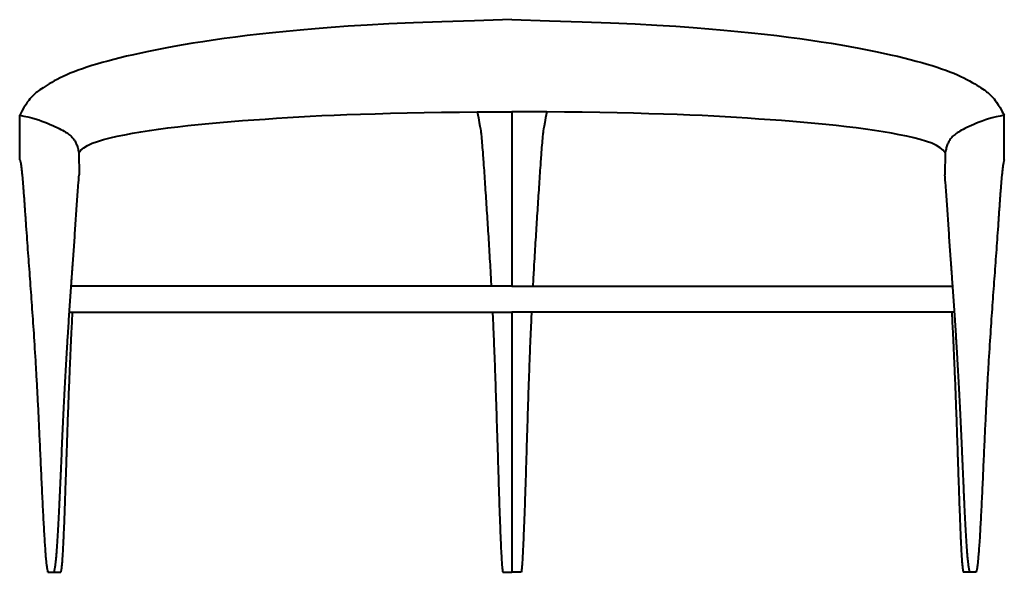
# Model space of a CAD drawing. Header units: millimetres. Extents: x 1043 to 2556, y 18 to 868.
import ezdxf

# ---------------------------------------------------------------- set-up
doc = ezdxf.new("R2010")
doc.units = ezdxf.units.MM
doc.layers.add('G-PLANOTM', color=6, linetype='Continuous', lineweight=40)

msp = doc.modelspace()

# ---------------------------------------------------------------- linework, layer by layer
at = {"layer": 'G-PLANOTM'}
for p, q in [((1753.2, 676.8), (1752.8, 676.8)), ((1845.3, 676.8), (1845.6, 676.8)), ((1473.9, 458.3), (1121.9, 458.3)), ((1141.7, 458.3), (1141.4, 458.3)), ((1799.2, 458.3), (1473.9, 458.3)), ((1799.2, 458.3), (2124.6, 458.3)), ((2124.6, 458.3), (2476.5, 458.3)), ((2456.7, 458.3), (2457.1, 458.3)), ((1119.8, 418.3), (1450.9, 418.3)), ((1450.9, 418.3), (1799.2, 418.3)), ((1791, 418.3), (1791.1, 418.3)), ((1791.1, 418.3), (1791.1, 418.3)), ((1791.1, 418.3), (1799.2, 418.3)), ((2147.6, 418.3), (1799.2, 418.3)), ((1807.3, 418.3), (1799.2, 418.3)), ((1807.4, 418.3), (1807.3, 418.3)), ((1807.4, 418.3), (1807.4, 418.3)), ((2478.7, 418.3), (2147.6, 418.3)), ((1086.1, 18.3), (1095.9, 18.3)), ((1095.9, 18.3), (1105.8, 18.3)), ((1785.1, 18.3), (1799.2, 18.3)), ((1813.4, 18.3), (1799.2, 18.3)), ((2502.5, 18.3), (2492.6, 18.3)), ((2512.4, 18.3), (2502.5, 18.3))]:
    msp.add_line(p, q, dxfattribs=at)
for points in [[(1799.2, 868.2), (1741.6, 866.6), (1691.4, 865), (1647.8, 863.3), (1609.9, 861.6), (1576.7, 859.8), (1547.4, 858), (1521.1, 856.1), (1496.8, 854.2), (1473.8, 852.2), (1452, 850.2), (1431.2, 848.1), (1411.3, 845.9), (1392.4, 843.7), (1374.2, 841.5), (1356.9, 839.1), (1340.2, 836.8), (1324.2, 834.3), (1308.8, 831.9), (1294, 829.3), (1279.8, 826.8), (1266.2, 824.3), (1253.2, 821.7), (1240.8, 819.2), (1229, 816.7), (1217.7, 814.2), (1207, 811.8), (1196.9, 809.3), (1187.2, 807), (1178.1, 804.6), (1169.4, 802.2), (1161.1, 799.9), (1153.4, 797.5), (1146, 795.1), (1139, 792.8), (1132.4, 790.4), (1126.2, 788), (1120.4, 785.7), (1114.9, 783.3), (1109.7, 781), (1104.8, 778.6), (1100.2, 776.3), (1095.9, 774), (1091.9, 771.8), (1088.2, 769.6), (1084.7, 767.5), (1081.6, 765.5), (1078.7, 763.6), (1076.1, 761.8), (1073.8, 760.2), (1071.8, 758.7), (1069.9, 757.3), (1068.2, 756), (1066.6, 754.6), (1065, 753.2), (1063.5, 751.7), (1061.9, 750.2), (1060.2, 748.4), (1058.5, 746.4), (1056.5, 744), (1054.4, 741.1), (1052, 737.4), (1049.3, 733), (1046.2, 727.5), (1042.7, 721.1)], [(1799.2, 868.2), (1856.9, 866.6), (1907, 865), (1950.6, 863.3), (1988.6, 861.6), (2021.7, 859.8), (2051.1, 858), (2077.4, 856.1), (2101.7, 854.2), (2124.6, 852.2), (2146.5, 850.2), (2167.3, 848.1), (2187.1, 845.9), (2206.1, 843.7), (2224.2, 841.5), (2241.6, 839.1), (2258.2, 836.8), (2274.3, 834.3), (2289.7, 831.9), (2304.5, 829.3), (2318.6, 826.8), (2332.2, 824.3), (2345.2, 821.7), (2357.6, 819.2), (2369.4, 816.7), (2380.7, 814.2), (2391.4, 811.8), (2401.6, 809.3), (2411.2, 807), (2420.4, 804.6), (2429.1, 802.2), (2437.3, 799.9), (2445.1, 797.5), (2452.5, 795.1), (2459.4, 792.8), (2466, 790.4), (2472.2, 788), (2478.1, 785.7), (2483.6, 783.3), (2488.8, 781), (2493.7, 778.6), (2498.2, 776.3), (2502.5, 774), (2506.6, 771.8), (2510.3, 769.6), (2513.7, 767.5), (2516.9, 765.5), (2519.7, 763.6), (2522.3, 761.8), (2524.6, 760.2), (2526.7, 758.7), (2528.6, 757.3), (2530.3, 756), (2531.9, 754.6), (2533.5, 753.2), (2535, 751.7), (2536.6, 750.2), (2538.2, 748.4), (2540, 746.4), (2541.9, 744), (2544, 741.1), (2546.5, 737.4), (2549.2, 733), (2552.2, 727.5), (2555.7, 721.1)], [(1133.4, 663.6), (1136.6, 667.6), (1141.2, 671.3), (1147.1, 674.8), (1154.3, 678), (1162.5, 681), (1171.7, 683.7), (1181.8, 686.4), (1192.6, 688.9), (1204.1, 691.3), (1216.2, 693.5), (1228.9, 695.7), (1242.2, 697.8), (1256, 699.8), (1270.5, 701.7), (1285.5, 703.5), (1301, 705.3), (1317.1, 707), (1333.6, 708.6), (1350.5, 710.1), (1367.7, 711.5), (1385, 712.9), (1402.4, 714.2), (1419.8, 715.4), (1437.1, 716.6), (1454.3, 717.7), (1471.5, 718.7), (1489, 719.7), (1507, 720.6), (1525.7, 721.4), (1545.4, 722.2), (1566.4, 722.9), (1588.7, 723.6), (1612.6, 724.2), (1637.9, 724.8), (1664.2, 725.3), (1691.1, 725.7), (1718.4, 726), (1745.8, 726.2), (1772.8, 726.4), (1799.2, 726.5)], [(2465, 663.6), (2461.9, 667.6), (2457.3, 671.3), (2451.3, 674.8), (2444.2, 678), (2436, 681), (2426.7, 683.7), (2416.7, 686.4), (2405.8, 688.9), (2394.4, 691.3), (2382.3, 693.5), (2369.6, 695.7), (2356.3, 697.8), (2342.4, 699.8), (2328, 701.7), (2313, 703.5), (2297.4, 705.3), (2281.4, 707), (2264.8, 708.6), (2247.9, 710.1), (2230.8, 711.5), (2213.5, 712.9), (2196.1, 714.2), (2178.7, 715.4), (2161.3, 716.6), (2144.2, 717.7), (2127, 718.7), (2109.5, 719.7), (2091.5, 720.6), (2072.7, 721.4), (2053, 722.2), (2032.1, 722.9), (2009.7, 723.6), (1985.8, 724.2), (1960.6, 724.8), (1934.3, 725.3), (1907.3, 725.7), (1880, 726), (1852.7, 726.2), (1825.6, 726.4), (1799.2, 726.5)], [(1042.7, 721.1), (1049.3, 719.9), (1055.4, 718.5), (1061.2, 717.1), (1066.7, 715.5), (1071.9, 713.9), (1076.8, 712.2), (1081.3, 710.6), (1085.6, 708.9), (1089.6, 707.2), (1093.4, 705.6), (1096.9, 704), (1100.1, 702.5), (1103.2, 701), (1105.9, 699.5), (1108.5, 698.1), (1110.9, 696.7), (1113, 695.4), (1115, 694.2), (1116.7, 693), (1118.3, 691.8), (1119.8, 690.6), (1121.2, 689.4), (1122.4, 688.3), (1123.5, 687.1), (1124.5, 686), (1125.4, 684.8), (1126.3, 683.6), (1127.1, 682.4), (1127.8, 681.1), (1128.5, 679.8), (1129.1, 678.5), (1129.7, 677.1), (1130.3, 675.6), (1130.8, 674.1), (1131.4, 672.6), (1131.8, 670.9), (1132.3, 669.2), (1132.7, 667.4), (1133.1, 665.6), (1133.4, 663.6)], [(2555.7, 721.1), (2549.2, 719.9), (2543, 718.5), (2537.2, 717.1), (2531.7, 715.5), (2526.6, 713.9), (2521.7, 712.2), (2517.1, 710.6), (2512.8, 708.9), (2508.8, 707.2), (2505.1, 705.6), (2501.6, 704), (2498.3, 702.5), (2495.3, 701), (2492.5, 699.5), (2489.9, 698.1), (2487.6, 696.7), (2485.4, 695.4), (2483.5, 694.2), (2481.7, 693), (2480.1, 691.8), (2478.6, 690.6), (2477.3, 689.4), (2476.1, 688.3), (2475, 687.1), (2474, 686), (2473, 684.8), (2472.2, 683.6), (2471.4, 682.4), (2470.6, 681.1), (2470, 679.8), (2469.3, 678.5), (2468.7, 677.1), (2468.1, 675.6), (2467.6, 674.1), (2467.1, 672.6), (2466.6, 670.9), (2466.2, 669.2), (2465.7, 667.4), (2465.4, 665.6), (2465, 663.6)], [(1133.4, 663.6), (1134.1, 629.7)], [(2465, 663.6), (2464.3, 629.7)]]:
    msp.add_lwpolyline(points, dxfattribs=at)
for points, knots in [([(1799.2, 726.5), (1799.2, 699.7), (1799.2, 692.7), (1799.2, 681.2), (1799.2, 670.8), (1799.2, 661.7), (1799.2, 657), (1799.2, 654.6)], [0, 0, 0, 0, 0.0588235, 0.1176471, 0.1764706, 0.2058824, 0.235294, 0.235294, 0.235294, 0.235294]), ([(1799.2, 726.5), (1799.2, 699.7), (1799.2, 692.7), (1799.2, 681.2), (1799.2, 670.8), (1799.2, 661.7), (1799.2, 657), (1799.2, 654.6)], [0, 0, 0, 0, 0.0588235, 0.1176471, 0.1764706, 0.2058824, 0.235294, 0.235294, 0.235294, 0.235294]), ([(1042.7, 719), (1042.7, 720), (1042.7, 721.1), (1042.7, 721.1), (1042.7, 721.1)], [0.8571434, 0.8571434, 0.8571434, 0.8571434, 0.9285714, 1, 1, 1, 1]), ([(1042.7, 712), (1042.7, 712.6), (1042.7, 713.8), (1042.7, 716.2), (1042.7, 717.9), (1042.7, 719)], [0.7142857, 0.7142857, 0.7142857, 0.7142857, 0.75, 0.7857143, 0.8571429, 0.8571429, 0.8571429, 0.8571429]), ([(1042.7, 703.2), (1042.7, 705), (1042.7, 708.2), (1042.7, 710.8), (1042.7, 712)], [0.5714291, 0.5714291, 0.5714291, 0.5714291, 0.6428571, 0.7142853, 0.7142853, 0.7142853, 0.7142853]), ([(1745.8, 726.2), (1751.1, 699.3), (1751.9, 691.6), (1753, 678.9), (1754, 667), (1754.8, 656.7), (1755.2, 651.3), (1755.3, 648.6)], [0, 0, 0, 0, 0.0666667, 0.1333333, 0.2, 0.2333333, 0.2666666, 0.2666666, 0.2666666, 0.2666666]), ([(1852.7, 726.2), (1847.3, 699.3), (1846.6, 691.6), (1845.4, 678.9), (1844.4, 667), (1843.7, 656.7), (1843.3, 651.3), (1843.1, 648.6)], [0, 0, 0, 0, 0.0666667, 0.1333333, 0.2, 0.2333333, 0.2666666, 0.2666666, 0.2666666, 0.2666666]), ([(2555.7, 719), (2555.7, 720), (2555.7, 721.1), (2555.7, 721.1), (2555.7, 721.1)], [0.8571434, 0.8571434, 0.8571434, 0.8571434, 0.9285714, 1, 1, 1, 1]), ([(2555.7, 712), (2555.7, 712.6), (2555.7, 713.8), (2555.7, 716.2), (2555.7, 717.9), (2555.7, 719)], [0.7142857, 0.7142857, 0.7142857, 0.7142857, 0.75, 0.7857143, 0.8571429, 0.8571429, 0.8571429, 0.8571429]), ([(2555.7, 703.2), (2555.7, 705), (2555.7, 708.2), (2555.7, 710.8), (2555.7, 712)], [0.5714291, 0.5714291, 0.5714291, 0.5714291, 0.6428571, 0.7142853, 0.7142853, 0.7142853, 0.7142853]), ([(1799.2, 703.2), (1799.2, 699.7), (1799.2, 692.7), (1799.2, 681.2), (1799.2, 670.8), (1799.2, 661.7), (1799.2, 657), (1799.2, 654.6)], [0, 0, 0, 0, 0.0588235, 0.1176471, 0.1764706, 0.2058824, 0.235294, 0.235294, 0.235294, 0.235294]), ([(1799.2, 703.2), (1799.2, 699.7), (1799.2, 692.7), (1799.2, 681.2), (1799.2, 670.8), (1799.2, 661.7), (1799.2, 657), (1799.2, 654.6)], [0, 0, 0, 0, 0.0588235, 0.1176471, 0.1764706, 0.2058824, 0.235294, 0.235294, 0.235294, 0.235294]), ([(1042.7, 678.2), (1042.7, 680.6), (1042.7, 685.2), (1042.7, 689.4), (1042.7, 691.5)], [0.2857143, 0.2857143, 0.2857143, 0.2857143, 0.3571429, 0.4285714, 0.4285714, 0.4285714, 0.4285714]), ([(2555.7, 678.2), (2555.7, 680.6), (2555.7, 685.2), (2555.7, 689.4), (2555.7, 691.5)], [0.2857143, 0.2857143, 0.2857143, 0.2857143, 0.3571429, 0.4285714, 0.4285714, 0.4285714, 0.4285714]), ([(1042.7, 652.6), (1042.7, 654.4), (1042.7, 662.3), (1042.7, 673.3), (1042.7, 678.2)], [0, 0, 0, 0, 0.1428571, 0.2857142, 0.2857142, 0.2857142, 0.2857142]), ([(2555.7, 652.6), (2555.7, 654.4), (2555.7, 662.3), (2555.7, 673.3), (2555.7, 678.2)], [0, 0, 0, 0, 0.1428571, 0.2857142, 0.2857142, 0.2857142, 0.2857142]), ([(1042.7, 652.6), (1042.8, 652.4), (1043.1, 652), (1043.4, 650.9), (1043.8, 649.4), (1044.2, 647.6), (1044.6, 645.4), (1044.9, 642.9), (1045.3, 640.1), (1045.8, 635.9), (1046.4, 630), (1047, 623.3), (1047.5, 617.6), (1047.9, 613.1), (1048.3, 608.4), (1048.6, 603.6), (1049, 598.6), (1049.4, 593.6), (1049.7, 588.4), (1050.2, 581.4), (1051.1, 568.9), (1052.3, 550.9), (1053.8, 530), (1055.8, 502.8), (1058.3, 469.5), (1061.2, 429), (1064.2, 386.1), (1066.7, 346.9), (1068.6, 312.5), (1070.1, 284.9), (1071.6, 255.4), (1073.1, 222.8), (1074.7, 188.1), (1076.3, 152.5), (1078, 118.5), (1079.3, 92.5), (1080.4, 73.8), (1081.2, 61.1), (1082, 49.7), (1082.8, 39.9), (1083.5, 33.2), (1084, 28.7), (1084.4, 25.9), (1084.8, 23.9), (1085, 22.6), (1085.2, 21.8), (1085.4, 21.1), (1085.6, 20.7), (1085.7, 20.3), (1085.8, 20), (1085.8, 19.7), (1085.9, 19.4), (1086, 19), (1086, 18.7), (1086.1, 18.3)], [0, 0, 0, 0, 0.008547, 0.017094, 0.025641, 0.034188, 0.042735, 0.051282, 0.059829, 0.068376, 0.08547, 0.102564, 0.111111, 0.119658, 0.128205, 0.136752, 0.145299, 0.153846, 0.162393, 0.17094, 0.188034, 0.222222, 0.25641, 0.290598, 0.358974, 0.42735, 0.495726, 0.564103, 0.598291, 0.632479, 0.666667, 0.700855, 0.738248, 0.775641, 0.813034, 0.850427, 0.869124, 0.887821, 0.906517, 0.925214, 0.94391, 0.953259, 0.962607, 0.971955, 0.976629, 0.981303, 0.985978, 0.988315, 0.990652, 0.992989, 0.995326, 0.996494, 0.997663, 1, 1, 1, 1]), ([(1799.2, 654.6), (1799.2, 649.8), (1799.2, 640), (1799.2, 609.7), (1799.2, 571.8), (1799.2, 528.3), (1799.2, 505.7), (1799.2, 493.8)], [0.2352941, 0.2352941, 0.2352941, 0.2352941, 0.2941176, 0.3529412, 0.5882353, 0.7058824, 0.8235294, 0.8235294, 0.8235294, 0.8235294]), ([(1799.2, 654.6), (1799.2, 649.8), (1799.2, 640), (1799.2, 609.7), (1799.2, 571.8), (1799.2, 528.3), (1799.2, 505.7), (1799.2, 493.8)], [0.2352941, 0.2352941, 0.2352941, 0.2352941, 0.2941176, 0.3529412, 0.5882353, 0.7058824, 0.8235294, 0.8235294, 0.8235294, 0.8235294]), ([(1799.2, 654.6), (1799.2, 649.8), (1799.2, 640), (1799.2, 609.7), (1799.2, 571.8), (1799.2, 528.3), (1799.2, 505.7), (1799.2, 493.8)], [0.2352941, 0.2352941, 0.2352941, 0.2352941, 0.2941176, 0.3529412, 0.5882353, 0.7058824, 0.8235294, 0.8235294, 0.8235294, 0.8235294]), ([(1799.2, 654.6), (1799.2, 649.8), (1799.2, 640), (1799.2, 609.7), (1799.2, 571.8), (1799.2, 528.3), (1799.2, 505.7), (1799.2, 493.8)], [0.2352941, 0.2352941, 0.2352941, 0.2352941, 0.2941176, 0.3529412, 0.5882353, 0.7058824, 0.8235294, 0.8235294, 0.8235294, 0.8235294]), ([(2555.7, 652.6), (2555.6, 652.4), (2555.4, 652), (2555, 650.9), (2554.6, 649.4), (2554.3, 647.6), (2553.9, 645.4), (2553.5, 642.9), (2553.2, 640.1), (2552.7, 635.9), (2552, 630), (2551.4, 623.3), (2550.9, 617.6), (2550.6, 613.1), (2550.2, 608.4), (2549.8, 603.6), (2549.4, 598.6), (2549.1, 593.6), (2548.7, 588.4), (2548.2, 581.4), (2547.3, 568.9), (2546.1, 550.9), (2544.6, 530), (2542.7, 502.8), (2540.2, 469.5), (2537.2, 429), (2534.3, 386.1), (2531.8, 346.9), (2529.8, 312.5), (2528.3, 284.9), (2526.8, 255.4), (2525.3, 222.8), (2523.7, 188.1), (2522.1, 152.5), (2520.5, 118.5), (2519.1, 92.5), (2518.1, 73.8), (2517.3, 61.1), (2516.4, 49.7), (2515.6, 39.9), (2515, 33.2), (2514.4, 28.7), (2514, 25.9), (2513.7, 23.9), (2513.4, 22.6), (2513.2, 21.8), (2513, 21.1), (2512.9, 20.7), (2512.8, 20.3), (2512.7, 20), (2512.6, 19.7), (2512.5, 19.4), (2512.5, 19), (2512.4, 18.7), (2512.4, 18.3)], [0, 0, 0, 0, 0.008547, 0.017094, 0.025641, 0.034188, 0.042735, 0.051282, 0.059829, 0.068376, 0.08547, 0.102564, 0.111111, 0.119658, 0.128205, 0.136752, 0.145299, 0.153846, 0.162393, 0.17094, 0.188034, 0.222222, 0.25641, 0.290598, 0.358974, 0.42735, 0.495726, 0.564103, 0.598291, 0.632479, 0.666667, 0.700855, 0.738248, 0.775641, 0.813034, 0.850427, 0.869124, 0.887821, 0.906517, 0.925214, 0.94391, 0.953259, 0.962607, 0.971955, 0.976629, 0.981303, 0.985978, 0.988315, 0.990652, 0.992989, 0.995326, 0.996494, 0.997663, 1, 1, 1, 1]), ([(1755.3, 648.6), (1755.7, 643.2), (1756.5, 632.2), (1757.3, 620.8), (1757.7, 615)], [0.2666667, 0.2666667, 0.2666667, 0.2666667, 0.3333333, 0.4, 0.4, 0.4, 0.4]), ([(1843.1, 648.6), (1842.7, 643.2), (1841.9, 632.2), (1841.2, 620.8), (1840.8, 615)], [0.2666667, 0.2666667, 0.2666667, 0.2666667, 0.3333333, 0.4, 0.4, 0.4, 0.4]), ([(1095.9, 18.3), (1096, 19), (1096, 19.9), (1096.1, 20.7), (1096.2, 21.3), (1096.3, 21.7), (1096.4, 22.1), (1096.5, 22.7), (1096.7, 23.4), (1096.9, 24.5), (1097.2, 25.9), (1097.4, 27.4), (1097.8, 29.7), (1098.2, 33.1), (1098.7, 37.9), (1099.2, 43.4), (1099.9, 51.7), (1101, 68.5), (1102.4, 92.3), (1103.5, 115.8), (1104.2, 129.9), (1104.7, 140.7), (1105.2, 151.6), (1105.7, 162.8), (1106.2, 174.1), (1106.9, 189.2), (1108, 215.8), (1109.4, 245.8), (1110.7, 273.8), (1112, 300.4), (1113.4, 325.1), (1114.5, 345.4), (1115.1, 355.3), (1115.4, 360.8), (1115.7, 364.9), (1115.9, 369), (1116.2, 373.1), (1116.4, 377.1), (1116.8, 382.4), (1117.2, 388.9), (1117.7, 396.6), (1118.4, 406.8), (1119.5, 424.2), (1120.9, 443.4), (1122, 459.9), (1122.6, 468.1), (1122.9, 472.7), (1123.2, 476.2), (1123.4, 479.7), (1123.7, 483.2), (1123.9, 486.7), (1124.3, 491.4), (1124.9, 499.6), (1125.7, 511.4), (1127, 530.4), (1128.7, 554.8), (1130.7, 585.4), (1132.5, 611.1), (1133.6, 624.7), (1134.1, 629.7)], [-1, -1, -1, -1, -0.9977545, -0.995509, -0.9932635, -0.991018, -0.9887725, -0.9865269, -0.9820359, -0.9760479, -0.9700599, -0.9640719, -0.9580838, -0.9461078, -0.9341317, -0.9221557, -0.9101796, -0.8862275, -0.8383234, -0.8143713, -0.8023952, -0.7904192, -0.7784431, -0.7664671, -0.754491, -0.742515, -0.7185629, -0.6706587, -0.6467066, -0.6227545, -0.5748503, -0.5508982, -0.5389222, -0.5329341, -0.5269461, -0.5209581, -0.5149701, -0.508982, -0.502994, -0.491018, -0.4790419, -0.4670659, -0.4431138, -0.3952096, -0.3712575, -0.3592814, -0.3532934, -0.3473054, -0.3413174, -0.3353293, -0.3293413, -0.3233533, -0.3113772, -0.2874251, -0.2634731, -0.2155689, -0.1676647, -0.1197605, -0.0856843, -0.0856843, -0.0856843, -0.0856843]), ([(2502.5, 18.3), (2502.5, 19), (2502.4, 19.9), (2502.3, 20.7), (2502.2, 21.3), (2502.1, 21.7), (2502, 22.1), (2501.9, 22.7), (2501.7, 23.4), (2501.5, 24.5), (2501.3, 25.9), (2501, 27.4), (2500.7, 29.7), (2500.3, 33.1), (2499.8, 37.9), (2499.3, 43.4), (2498.6, 51.7), (2497.4, 68.5), (2496.1, 92.3), (2494.9, 115.8), (2494.3, 129.9), (2493.8, 140.7), (2493.3, 151.6), (2492.8, 162.8), (2492.3, 174.1), (2491.6, 189.2), (2490.4, 215.8), (2489.1, 245.8), (2487.8, 273.8), (2486.4, 300.4), (2485.1, 325.1), (2483.9, 345.4), (2483.3, 355.3), (2483, 360.8), (2482.8, 364.9), (2482.5, 369), (2482.3, 373.1), (2482, 377.1), (2481.7, 382.4), (2481.3, 388.9), (2480.8, 396.6), (2480.1, 406.8), (2478.9, 424.2), (2477.6, 443.4), (2476.4, 459.9), (2475.8, 468.1), (2475.5, 472.7), (2475.3, 476.2), (2475, 479.7), (2474.8, 483.2), (2474.5, 486.7), (2474.2, 491.4), (2473.6, 499.6), (2472.8, 511.4), (2471.4, 530.4), (2469.8, 554.8), (2467.8, 585.4), (2465.9, 611.1), (2464.8, 624.7), (2464.3, 629.7)], [-1, -1, -1, -1, -0.9977545, -0.995509, -0.9932635, -0.991018, -0.9887725, -0.9865269, -0.9820359, -0.9760479, -0.9700599, -0.9640719, -0.9580838, -0.9461078, -0.9341317, -0.9221557, -0.9101796, -0.8862275, -0.8383234, -0.8143713, -0.8023952, -0.7904192, -0.7784431, -0.7664671, -0.754491, -0.742515, -0.7185629, -0.6706587, -0.6467066, -0.6227545, -0.5748503, -0.5508982, -0.5389222, -0.5329341, -0.5269461, -0.5209581, -0.5149701, -0.508982, -0.502994, -0.491018, -0.4790419, -0.4670659, -0.4431138, -0.3952096, -0.3712575, -0.3592814, -0.3532934, -0.3473054, -0.3413174, -0.3353293, -0.3293413, -0.3233533, -0.3113772, -0.2874251, -0.2634731, -0.2155689, -0.1676647, -0.1197605, -0.0856843, -0.0856843, -0.0856843, -0.0856843]), ([(1757.7, 615), (1758.4, 603.4), (1759.6, 585.6), (1761.1, 561.5), (1762.3, 543.4), (1763.1, 531.2), (1763.4, 524.9)], [0.4, 0.4, 0.4, 0.4, 0.5333333, 0.6, 0.6666667, 0.7333333, 0.7333333, 0.7333333, 0.7333333]), ([(1840.8, 615), (1840, 603.4), (1838.9, 585.6), (1837.3, 561.5), (1836.2, 543.4), (1835.4, 531.2), (1835, 524.9)], [0.4, 0.4, 0.4, 0.4, 0.5333333, 0.6, 0.6666667, 0.7333333, 0.7333333, 0.7333333, 0.7333333]), ([(1764.6, 505.9), (1765, 499.5), (1765.9, 484.3), (1766.8, 467.7), (1767.3, 458.1)], [0.8, 0.8, 0.8, 0.8, 0.8666667, 0.9542881, 0.9542881, 0.9542881, 0.9542881]), ([(1833.9, 505.9), (1833.5, 499.5), (1832.6, 484.3), (1831.7, 467.7), (1831.2, 458.1)], [0.8, 0.8, 0.8, 0.8, 0.8666667, 0.9542881, 0.9542881, 0.9542881, 0.9542881]), ([(1123.5, 418.3), (1123.3, 414.2), (1122.7, 402.9), (1121.4, 376.5), (1119.9, 344.8), (1118.5, 309.8), (1117.4, 281.8), (1116.4, 256.7), (1115.7, 235.5), (1115.2, 219.3), (1114.7, 205.6), (1114.3, 194.6), (1114.1, 186.4), (1113.8, 178.1), (1113.5, 169.9), (1113.3, 164.5), (1113.2, 161.8)], [-0.554795, -0.554795, -0.554795, -0.554795, -0.5344828, -0.5, -0.4310345, -0.3965517, -0.362069, -0.3275862, -0.3103448, -0.2931034, -0.2758621, -0.2672414, -0.2586207, -0.25, -0.2413793, -0.2327586, -0.2327586, -0.2327586, -0.2327586]), ([(2474.9, 418.3), (2475.2, 414.2), (2475.7, 402.9), (2477.1, 376.5), (2478.5, 344.8), (2480, 309.8), (2481.1, 281.8), (2482, 256.7), (2482.7, 235.5), (2483.3, 219.3), (2483.8, 205.6), (2484.1, 194.6), (2484.4, 186.4), (2484.7, 178.1), (2484.9, 169.9), (2485.1, 164.5), (2485.2, 161.8)], [-0.554795, -0.554795, -0.554795, -0.554795, -0.5344828, -0.5, -0.4310345, -0.3965517, -0.362069, -0.3275862, -0.3103448, -0.2931034, -0.2758621, -0.2672414, -0.2586207, -0.25, -0.2413793, -0.2327586, -0.2327586, -0.2327586, -0.2327586]), ([(1799.2, 367.5), (1799.2, 358.4), (1799.2, 339.4), (1799.2, 313.8), (1799.2, 292), (1799.2, 269.2), (1799.2, 239.5), (1799.2, 203), (1799.2, 160.7), (1799.2, 123.3), (1799.2, 92.4), (1799.2, 71.5), (1799.2, 53.3), (1799.2, 40.8), (1799.2, 32.5), (1799.2, 27.2), (1799.2, 23.4), (1799.2, 20.5), (1799.2, 19.1), (1799.2, 18.3)], [0.1428572, 0.1428572, 0.1428572, 0.1428572, 0.2142857, 0.2857143, 0.3214286, 0.3571429, 0.4285714, 0.5, 0.5714286, 0.6785714, 0.7321429, 0.7857143, 0.8392857, 0.8928571, 0.9196429, 0.9464286, 0.9732143, 0.9866071, 1, 1, 1, 1]), ([(1799.2, 367.5), (1799.2, 358.4), (1799.2, 339.4), (1799.2, 313.8), (1799.2, 292), (1799.2, 269.2), (1799.2, 239.5), (1799.2, 203), (1799.2, 160.7), (1799.2, 123.3), (1799.2, 92.4), (1799.2, 71.5), (1799.2, 53.3), (1799.2, 40.8), (1799.2, 32.5), (1799.2, 27.2), (1799.2, 23.4), (1799.2, 20.5), (1799.2, 19.1), (1799.2, 18.3)], [0.1428572, 0.1428572, 0.1428572, 0.1428572, 0.2142857, 0.2857143, 0.3214286, 0.3571429, 0.4285714, 0.5, 0.5714286, 0.6785714, 0.7321429, 0.7857143, 0.8392857, 0.8928571, 0.9196429, 0.9464286, 0.9732143, 0.9866071, 1, 1, 1, 1]), ([(1799.2, 367.5), (1799.2, 358.4), (1799.2, 339.4), (1799.2, 313.8), (1799.2, 292), (1799.2, 269.2), (1799.2, 239.5), (1799.2, 203), (1799.2, 160.7), (1799.2, 123.3), (1799.2, 92.4), (1799.2, 71.5), (1799.2, 53.3), (1799.2, 40.8), (1799.2, 32.5), (1799.2, 27.2), (1799.2, 23.4), (1799.2, 20.5), (1799.2, 19.1), (1799.2, 18.3)], [0.1428572, 0.1428572, 0.1428572, 0.1428572, 0.2142857, 0.2857143, 0.3214286, 0.3571429, 0.4285714, 0.5, 0.5714286, 0.6785714, 0.7321429, 0.7857143, 0.8392857, 0.8928571, 0.9196429, 0.9464286, 0.9732143, 0.9866071, 1, 1, 1, 1]), ([(1799.2, 367.5), (1799.2, 358.4), (1799.2, 339.4), (1799.2, 313.8), (1799.2, 292), (1799.2, 269.2), (1799.2, 239.5), (1799.2, 203), (1799.2, 160.7), (1799.2, 123.3), (1799.2, 92.4), (1799.2, 71.5), (1799.2, 53.3), (1799.2, 40.8), (1799.2, 32.5), (1799.2, 27.2), (1799.2, 23.4), (1799.2, 20.5), (1799.2, 19.1), (1799.2, 18.3)], [0.1428572, 0.1428572, 0.1428572, 0.1428572, 0.2142857, 0.2857143, 0.3214286, 0.3571429, 0.4285714, 0.5, 0.5714286, 0.6785714, 0.7321429, 0.7857143, 0.8392857, 0.8928571, 0.9196429, 0.9464286, 0.9732143, 0.9866071, 1, 1, 1, 1]), ([(1776.6, 220.2), (1777, 207), (1777.8, 180.5), (1779, 141.9), (1780.2, 105.9), (1781.4, 73.8), (1782.6, 47.2), (1783.6, 30.9), (1784.4, 22.1), (1784.9, 19.2), (1785.1, 18.3)], [0.4615385, 0.4615385, 0.4615385, 0.4615385, 0.5384615, 0.6153846, 0.6923077, 0.7692308, 0.8461538, 0.9230769, 0.9615385, 1, 1, 1, 1]), ([(1821.9, 220.2), (1821.5, 207), (1820.7, 180.5), (1819.5, 141.9), (1818.2, 105.9), (1817, 73.8), (1815.8, 47.2), (1814.8, 30.9), (1814, 22.1), (1813.6, 19.2), (1813.4, 18.3)], [0.4615385, 0.4615385, 0.4615385, 0.4615385, 0.5384615, 0.6153846, 0.6923077, 0.7692308, 0.8461538, 0.9230769, 0.9615385, 1, 1, 1, 1]), ([(1113.2, 161.8), (1113.1, 159.1), (1112.9, 151), (1112.4, 137.7), (1111.7, 117), (1110.8, 92.6), (1109.7, 66.8), (1108.7, 49), (1108.1, 39), (1107.7, 34.1), (1107.5, 30.7), (1107.2, 27.8), (1106.9, 25.3), (1106.7, 23.6), (1106.5, 22.4), (1106.4, 21.6), (1106.2, 21), (1106.1, 20.6), (1106.1, 20.3), (1106, 19.9), (1105.9, 19.6), (1105.9, 19.1), (1105.8, 18.7), (1105.8, 18.3)], [-0.2327586, -0.2327586, -0.2327586, -0.2327586, -0.2241379, -0.2068966, -0.1896552, -0.1551724, -0.1206897, -0.0862069, -0.0689655, -0.0603448, -0.0517241, -0.0431034, -0.0344828, -0.0258621, -0.0215517, -0.0172414, -0.012931, -0.0107759, -0.0086207, -0.0064655, -0.0043103, -0.0021552, 0, 0, 0, 0]), ([(2485.2, 161.8), (2485.3, 159.1), (2485.6, 151), (2486, 137.7), (2486.8, 117), (2487.7, 92.6), (2488.8, 66.8), (2489.7, 49), (2490.3, 39), (2490.7, 34.1), (2491, 30.7), (2491.3, 27.8), (2491.5, 25.3), (2491.8, 23.6), (2492, 22.4), (2492.1, 21.6), (2492.2, 21), (2492.3, 20.6), (2492.4, 20.3), (2492.4, 19.9), (2492.5, 19.6), (2492.6, 19.1), (2492.6, 18.7), (2492.6, 18.3)], [-0.2327586, -0.2327586, -0.2327586, -0.2327586, -0.2241379, -0.2068966, -0.1896552, -0.1551724, -0.1206897, -0.0862069, -0.0689655, -0.0603448, -0.0517241, -0.0431034, -0.0344828, -0.0258621, -0.0215517, -0.0172414, -0.012931, -0.0107759, -0.0086207, -0.0064655, -0.0043103, -0.0021552, 0, 0, 0, 0]), ([(1086.1, 18.3), (1086, 18.7), (1086, 19.1), (1085.9, 19.6), (1085.8, 20), (1085.7, 20.2), (1085.7, 20.3)], [-1, -1, -1, -1, -0.997710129, -0.995420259, -0.993130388, -0.99137931, -0.99137931, -0.99137931, -0.99137931]), ([(2512.4, 18.3), (2512.4, 18.7), (2512.5, 19.1), (2512.6, 19.6), (2512.7, 20), (2512.7, 20.2), (2512.8, 20.3)], [-1, -1, -1, -1, -0.997710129, -0.995420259, -0.993130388, -0.99137931, -0.99137931, -0.99137931, -0.99137931])]:
    msp.add_open_spline(points, degree=3, knots=knots, dxfattribs=at)
for points in [[(1042.7, 691.5), (1042.7, 693.5), (1042.7, 697.6), (1042.7, 701.5), (1042.7, 703.2)], [(2555.7, 691.5), (2555.7, 693.5), (2555.7, 697.6), (2555.7, 701.5), (2555.7, 703.2)], [(1763.4, 524.9), (1763.8, 518.7), (1764.2, 512.3), (1764.6, 505.9)], [(1835, 524.9), (1834.6, 518.7), (1834.2, 512.3), (1833.9, 505.9)], [(1799.2, 493.8), (1799.2, 487.9), (1799.2, 481.8), (1799.2, 475.7)], [(1799.2, 493.8), (1799.2, 487.9), (1799.2, 481.8), (1799.2, 475.7)], [(1799.2, 493.8), (1799.2, 487.9), (1799.2, 481.8), (1799.2, 475.7)], [(1799.2, 493.8), (1799.2, 487.9), (1799.2, 481.8), (1799.2, 475.7)], [(1799.2, 475.7), (1799.2, 470.1), (1799.2, 464.3), (1799.2, 458.3)], [(1799.2, 475.7), (1799.2, 470.1), (1799.2, 464.3), (1799.2, 458.3)], [(1799.2, 475.7), (1799.2, 470.1), (1799.2, 464.3), (1799.2, 458.3)], [(1799.2, 475.7), (1799.2, 470.1), (1799.2, 464.3), (1799.2, 458.3)], [(1769.3, 418.3), (1769.7, 409.7), (1770.1, 400.8), (1770.5, 391.5)], [(1799.2, 418.3), (1799.2, 410.4), (1799.2, 402.3), (1799.2, 393.8)], [(1799.2, 418.3), (1799.2, 410.4), (1799.2, 402.3), (1799.2, 393.8)], [(1799.2, 418.3), (1799.2, 410.4), (1799.2, 402.3), (1799.2, 393.8)], [(1799.2, 418.3), (1799.2, 410.4), (1799.2, 402.3), (1799.2, 393.8)], [(1829.2, 418.3), (1828.8, 409.7), (1828.4, 400.8), (1828, 391.5)], [(1799.2, 393.8), (1799.2, 385.4), (1799.2, 376.6), (1799.2, 367.5)], [(1799.2, 393.8), (1799.2, 385.4), (1799.2, 376.6), (1799.2, 367.5)], [(1799.2, 393.8), (1799.2, 385.4), (1799.2, 376.6), (1799.2, 367.5)], [(1799.2, 393.8), (1799.2, 385.4), (1799.2, 376.6), (1799.2, 367.5)], [(1770.5, 391.5), (1770.9, 382.2), (1771.3, 372.5), (1771.7, 362.5)], [(1828, 391.5), (1827.6, 382.2), (1827.2, 372.5), (1826.7, 362.5)], [(1771.7, 362.5), (1772.1, 352.4), (1772.5, 341.9), (1772.9, 330.9)], [(1826.7, 362.5), (1826.3, 352.4), (1825.9, 341.9), (1825.5, 330.9)], [(1772.9, 330.9), (1773.3, 319.9), (1774.1, 297), (1775.3, 259.6), (1776.2, 233.3), (1776.6, 220.2)], [(1825.5, 330.9), (1825.1, 319.9), (1824.3, 297), (1823.1, 259.6), (1822.3, 233.3), (1821.9, 220.2)], [(1783.9, 28.1), (1783.9, 28.4), (1783.9, 28.6), (1783.9, 28.9)], [(1814.5, 28.1), (1814.5, 28.4), (1814.6, 28.6), (1814.6, 28.9)]]:
    msp.add_open_spline(points, degree=3, dxfattribs=at)

doc.saveas('drawing.dxf')
